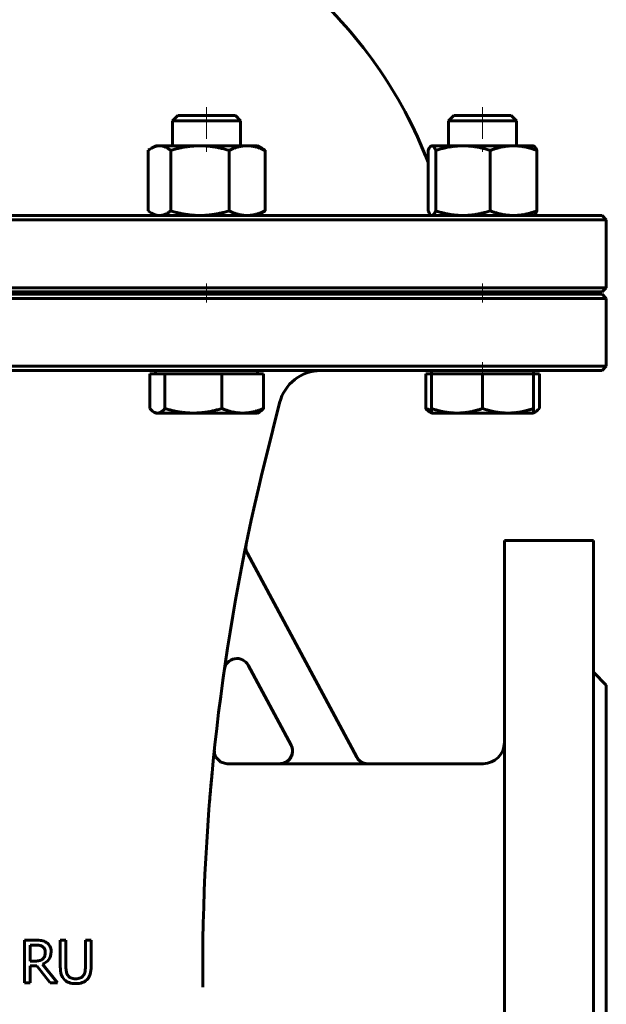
# Model space of a CAD drawing. Header units: millimetres. Extents: x -200 to 200, y -434 to 436.
# Tile 3 of 4: x 2 to 140, y -263 to -31. Entities that reach past the tile are written whole.
import ezdxf

# ---------------------------------------------------------------- set-up
doc = ezdxf.new("R2010")
doc.units = ezdxf.units.MM
doc.linetypes.add('K5LT_AXLED', pattern=[12, 7.5, -1.5, 1.5, -1.5])
doc.linetypes.add('K5LT_BASIC', pattern=[0])
doc.layers.add('Системный слой (1)', color=7, linetype='Continuous', true_color=0x6c6c6c)

# ---------------------------------------------------------------- blocks, each defined once
blk = doc.blocks.new('U1')
at = {"layer": 'Системный слой (1)', "color": 143, "linetype": 'K5LT_BASIC', "lineweight": 60, "true_color": 0x33acca}
for p, q in [((-139, -113.75), (0, -113.75)), ((0, -113.75), (139, -113.75))]:
    blk.add_line(p, q, dxfattribs=at)
blk = doc.blocks.new('U5')
at = {"layer": 'Системный слой (1)', "color": 143, "linetype": 'K5LT_BASIC', "lineweight": 60, "true_color": 0x33acca}
for p, q in [((0, -77.25), (-139, -77.25)), ((139, -77.25), (0, -77.25))]:
    blk.add_line(p, q, dxfattribs=at)
blk = doc.blocks.new('U10')
at = {"layer": 'Системный слой (1)', "color": 143, "linetype": 'K5LT_BASIC', "lineweight": 60, "true_color": 0x33acca}
for p, q in [((63.13, -206.25), (50.73, -206.25)), ((111, -206.25), (83.86, -206.25))]:
    blk.add_line(p, q, dxfattribs=at)
blk = doc.blocks.new('U11')
at = {"layer": 'Системный слой (1)', "color": 143, "linetype": 'K5LT_BASIC', "lineweight": 60, "true_color": 0x33acca}
for p, q in [((-139, -95.25), (0, -95.25)), ((0, -95.25), (139, -95.25))]:
    blk.add_line(p, q, dxfattribs=at)
blk = doc.blocks.new('U13')
at = {"layer": 'Системный слой (1)', "color": 143, "linetype": 'K5LT_BASIC', "lineweight": 60, "true_color": 0x33acca}
for start, end in [(106.6014, 113.2947), (66.7053, 73.3986), (130.4969, 159.0486), (20.9328, 49.5031)]:
    blk.add_arc((0, -102.3), 105, start, end, dxfattribs=at)
blk = doc.blocks.new('U16')
at = {"layer": 'Системный слой (1)', "color": 143, "linetype": 'K5LT_BASIC', "lineweight": 60, "true_color": 0x33acca}
for p, q in [((0, -95.75), (-139, -95.75)), ((139, -95.75), (0, -95.75))]:
    blk.add_line(p, q, dxfattribs=at)
blk = doc.blocks.new('U17')
at = {"layer": 'Системный слой (1)', "color": 143, "linetype": 'K5LT_BASIC', "lineweight": 60, "true_color": 0x33acca}
for p, q in [((47.74, -203.09), (47.73, -203.15)), ((47.73, -203.15), (47.73, -203.26)), ((47.73, -203.26), (47.74, -203.47)), ((47.74, -203.01), (47.74, -203.01)), ((47.74, -203.01), (47.74, -203.01)), ((47.74, -203.01), (47.74, -203.01)), ((47.74, -203.01), (47.74, -203.01)), ((47.74, -203.01), (47.74, -203.01)), ((47.74, -203.01), (47.74, -203.01)), ((47.74, -203.01), (47.74, -203.02)), ((47.74, -203.02), (47.74, -203.02)), ((47.74, -203.02), (47.74, -203.03)), ((47.74, -203.03), (47.74, -203.03)), ((47.74, -203.03), (47.74, -203.03)), ((47.74, -203.03), (47.74, -203.03)), ((47.74, -203.03), (47.74, -203.03)), ((47.74, -203.03), (47.74, -203.03)), ((47.74, -203.03), (47.74, -203.03)), ((47.74, -203.03), (47.74, -203.04)), ((47.74, -203.04), (47.74, -203.04)), ((47.74, -203.04), (47.74, -203.04)), ((47.74, -203.04), (47.74, -203.04)), ((47.74, -203.04), (47.74, -203.04)), ((47.74, -203.04), (47.74, -203.04)), ((47.74, -203.04), (47.74, -203.04)), ((47.74, -203.04), (47.74, -203.05)), ((47.74, -203.05), (47.74, -203.05)), ((47.74, -203.05), (47.74, -203.05)), ((47.74, -203.05), (47.74, -203.06)), ((47.74, -203.06), (47.74, -203.07)), ((47.74, -203.07), (47.74, -203.09)), ((47.74, -203.47), (47.81, -203.9)), ((47.81, -203.9), (48.11, -204.7)), ((48.11, -204.7), (49.26, -205.87)), ((49.26, -205.87), (50.73, -206.25))]:
    blk.add_line(p, q, dxfattribs=at)
blk = doc.blocks.new('U22')
at = {"layer": 'Системный слой (1)', "color": 143, "linetype": 'K5LT_BASIC', "lineweight": 60, "true_color": 0x33acca}
for p, q in [((32.19, -76.18), (32.44, -76.37)), ((32.44, -76.37), (32.69, -76.53)), ((32.69, -76.53), (32.94, -76.68)), ((32.94, -76.68), (33.59, -77)), ((33.59, -77), (34.21, -77.19)), ((34.21, -77.19), (34.83, -77.25))]:
    blk.add_line(p, q, dxfattribs=at)
blk = doc.blocks.new('U23')
at = {"layer": 'Системный слой (1)', "color": 143, "linetype": 'K5LT_BASIC', "lineweight": 60, "true_color": 0x33acca}
for p, q in [((97.48, -122.68), (97.96, -122.86)), ((97.96, -122.86), (98.42, -123.03)), ((98.42, -123.03), (98.87, -123.18))]:
    blk.add_line(p, q, dxfattribs=at)
blk = doc.blocks.new('U26')
at = {"layer": 'Системный слой (1)', "color": 143, "linetype": 'K5LT_BASIC', "lineweight": 60, "true_color": 0x33acca}
for p, q in [((99.55, -76.78), (99.86, -76.18)), ((98.97, -77.25), (99.25, -77.13)), ((99.25, -77.13), (99.55, -76.78))]:
    blk.add_line(p, q, dxfattribs=at)
blk = doc.blocks.new('U27')
at = {"layer": 'Системный слой (1)', "color": 143, "linetype": 'K5LT_BASIC', "lineweight": 60, "true_color": 0x33acca}
for p, q in [((41.13, -53.75), (39.15, -53.75)), ((52.7, -53.75), (41.13, -53.75))]:
    blk.add_line(p, q, dxfattribs=at)
blk = doc.blocks.new('U31')
at = {"layer": 'Системный слой (1)', "color": 143, "linetype": 'K5LT_BASIC', "lineweight": 60, "true_color": 0x33acca}
for p, q in [((32.44, -61.73), (32.19, -61.92)), ((32.69, -61.57), (32.44, -61.73)), ((32.94, -61.42), (32.69, -61.57)), ((33.59, -61.1), (32.94, -61.42)), ((34.21, -60.91), (33.59, -61.1)), ((34.83, -60.85), (34.21, -60.91))]:
    blk.add_line(p, q, dxfattribs=at)
blk = doc.blocks.new('U32')
at = {"layer": 'Системный слой (1)', "color": 143, "linetype": 'K5LT_BASIC', "lineweight": 60, "true_color": 0x33acca}
for p, q in [((98.07, -76.18), (98.31, -76.66)), ((98.31, -76.66), (98.54, -77)), ((98.54, -77), (98.76, -77.19)), ((98.76, -77.19), (98.83, -77.22)), ((98.83, -77.22), (98.9, -77.24)), ((98.9, -77.24), (98.97, -77.25))]:
    blk.add_line(p, q, dxfattribs=at)
blk = doc.blocks.new('U33')
at = {"layer": 'Системный слой (1)', "color": 143, "linetype": 'K5LT_BASIC', "lineweight": 60, "true_color": 0x33acca}
for p, q in [((110.87, -53.75), (104.09, -53.75)), ((117.64, -53.75), (110.87, -53.75))]:
    blk.add_line(p, q, dxfattribs=at)
blk = doc.blocks.new('U36')
at = {"layer": 'Системный слой (1)', "color": 143, "linetype": 'K5LT_BASIC', "lineweight": 60, "true_color": 0x33acca}
for p, q in [((123.43, -76.66), (123.67, -76.18)), ((122.97, -77.19), (123.19, -76.99)), ((122.97, -77.19), (122.97, -77.19)), ((123.19, -76.99), (123.43, -76.66))]:
    blk.add_line(p, q, dxfattribs=at)
blk = doc.blocks.new('U37')
at = {"layer": 'Системный слой (1)', "color": 143, "linetype": 'K5LT_BASIC', "lineweight": 60, "true_color": 0x33acca}
for p, q in [((98.31, -61.44), (98.07, -61.92)), ((98.54, -61.1), (98.31, -61.44)), ((98.76, -60.91), (98.54, -61.1)), ((98.83, -60.88), (98.76, -60.91)), ((98.9, -60.86), (98.83, -60.88)), ((98.97, -60.85), (98.9, -60.86))]:
    blk.add_line(p, q, dxfattribs=at)
blk = doc.blocks.new('U38')
at = {"layer": 'Системный слой (1)', "color": 143, "linetype": 'K5LT_BASIC', "lineweight": 60, "true_color": 0x33acca}
for p, q in [((32.54, -122.68), (32.87, -123.02)), ((32.87, -123.02), (33.19, -123.3)), ((33.19, -123.3), (33.5, -123.51)), ((33.5, -123.51), (33.78, -123.64)), ((33.78, -123.64), (34.05, -123.72)), ((34.05, -123.72), (34.33, -123.75))]:
    blk.add_line(p, q, dxfattribs=at)
blk = doc.blocks.new('U39')
at = {"layer": 'Системный слой (1)', "color": 143, "linetype": 'K5LT_BASIC', "lineweight": 60, "true_color": 0x33acca}
for p, q in [((123.19, -61.11), (122.97, -60.91)), ((122.97, -60.91), (122.97, -60.91)), ((123.43, -61.44), (123.19, -61.11)), ((123.67, -61.92), (123.43, -61.44))]:
    blk.add_line(p, q, dxfattribs=at)
blk = doc.blocks.new('U40')
at = {"layer": 'Системный слой (1)', "color": 143, "linetype": 'K5LT_BASIC', "lineweight": 60, "true_color": 0x33acca}
for p, q in [((123.92, -123.02), (124.25, -122.68)), ((122.87, -123.69), (123.01, -123.64)), ((123.01, -123.64), (123.15, -123.58)), ((123.15, -123.58), (123.29, -123.51)), ((123.29, -123.51), (123.6, -123.3)), ((123.6, -123.3), (123.92, -123.02))]:
    blk.add_line(p, q, dxfattribs=at)
blk = doc.blocks.new('U43')
at = {"layer": 'Системный слой (1)', "color": 143, "linetype": 'K5LT_BASIC', "lineweight": 60, "true_color": 0x33acca}
for p, q in [((140, -187.75), (140, -293.75)), ((140, -293.75), (140, -399.75))]:
    blk.add_line(p, q, dxfattribs=at)
blk = doc.blocks.new('U44')
at = {"layer": 'Системный слой (1)', "color": 143, "linetype": 'K5LT_BASIC', "lineweight": 60, "true_color": 0x33acca}
blk.add_line((137, -153.75), (137, -293.75), dxfattribs=at)
blk = doc.blocks.new('U45')
at = {"layer": 'Системный слой (1)', "color": 143, "linetype": 'K5LT_BASIC', "lineweight": 60, "true_color": 0x33acca}
blk.add_line((116, -153.75), (116, -293.75), dxfattribs=at)

msp = doc.modelspace()

# ---------------------------------------------------------------- linework, layer by layer
at = {"layer": 'Системный слой (1)', "color": 30, "linetype": 'K5LT_AXLED', "lineweight": 18, "true_color": 0xff8000}
for p, q in [((45.92, -51.75), (45.92, -62.85)), ((110.87, -51.75), (110.87, -62.85)), ((45.92, -93.25), (45.92, -97.75)), ((110.87, -93.25), (110.87, -97.75)), ((110.87, -111.75), (110.87, -116.55))]:
    msp.add_line(p, q, dxfattribs=at)
at = {"layer": 'Системный слой (1)', "color": 143, "linetype": 'K5LT_BASIC', "lineweight": 60, "true_color": 0x33acca}
for p, q in [((39.15, -53.75), (37.92, -54.98)), ((37.92, -60.85), (37.92, -54.98)), ((37.92, -54.98), (40.27, -54.98)), ((40.27, -54.98), (53.92, -54.98)), ((52.7, -53.75), (53.92, -54.98)), ((53.92, -60.85), (53.92, -54.98)), ((104.09, -53.75), (102.87, -54.98)), ((102.87, -54.98), (110.87, -54.98)), ((102.87, -60.85), (102.87, -54.98)), ((110.87, -54.98), (118.87, -54.98)), ((117.64, -53.75), (118.87, -54.98)), ((118.87, -60.85), (118.87, -54.98)), ((32.19, -61.92), (32.19, -76.18)), ((33.92, -60.85), (32.94, -61.42)), ((33.92, -60.85), (34.83, -60.85)), ((34.83, -60.85), (44.34, -60.85)), ((37.47, -61.92), (37.47, -76.18)), ((44.34, -60.85), (55.43, -60.85)), ((51.21, -61.92), (51.21, -76.18)), ((55.43, -60.85), (57.92, -60.85)), ((57.92, -60.85), (58.9, -61.42)), ((59.66, -61.92), (59.66, -76.18)), ((98.06, -61.92), (98.06, -64.75)), ((98.07, -61.92), (98.06, -61.92)), ((98.07, -61.92), (98.07, -76.18)), ((98.87, -60.85), (98.76, -60.91)), ((98.76, -60.91), (98.76, -60.91)), ((98.87, -60.85), (98.97, -60.85)), ((98.97, -60.85), (106.26, -60.85)), ((99.86, -61.92), (99.86, -76.18)), ((106.26, -60.85), (118.16, -60.85)), ((112.66, -61.92), (112.66, -76.18)), ((118.16, -60.85), (122.87, -60.85)), ((122.87, -60.85), (122.97, -60.91)), ((122.97, -60.91), (122.97, -60.91)), ((123.66, -61.92), (123.66, -76.18)), ((123.67, -61.92), (123.67, -76.18)), ((0, -78.25), (140, -78.25)), ((33.92, -77.25), (32.94, -76.68)), ((57.92, -77.25), (58.9, -76.68)), ((98.87, -77.25), (98.76, -77.19)), ((122.87, -77.25), (122.97, -77.19)), ((122.97, -77.19), (122.97, -77.19)), ((139, -77.25), (140, -78.25)), ((140, -94.25), (140, -78.25)), ((140, -94.25), (0, -94.25)), ((139, -95.25), (140, -94.25)), ((0, -96.75), (140, -96.75)), ((37.92, -95.75), (37.92, -95.25)), ((53.92, -95.75), (53.92, -95.25)), ((100, -95.75), (100, -95.25)), ((102.87, -95.75), (102.87, -95.25)), ((118.87, -95.75), (118.87, -95.25)), ((139, -95.75), (140, -96.75)), ((140, -112.75), (140, -96.75)), ((140, -112.75), (0, -112.75)), ((139, -113.75), (140, -112.75)), ((32.54, -114.55), (32.54, -122.68)), ((32.54, -114.55), (34.33, -114.55)), ((33.92, -114.55), (33.92, -113.75)), ((34.33, -114.55), (36.12, -114.55)), ((36.12, -114.55), (36.12, -122.68)), ((36.12, -114.55), (42.82, -114.55)), ((42.82, -114.55), (49.51, -114.55)), ((49.51, -114.55), (54.41, -114.55)), ((49.51, -114.55), (49.51, -122.68)), ((54.41, -114.55), (59.31, -114.55)), ((57.92, -114.55), (57.92, -113.75)), ((59.31, -114.55), (59.31, -122.68)), ((97.48, -114.55), (98.87, -114.55)), ((97.48, -114.55), (97.48, -122.68)), ((98.87, -114.55), (98.87, -113.75)), ((98.87, -114.55), (104.87, -114.55)), ((98.87, -114.55), (98.87, -122.68)), ((104.87, -114.55), (110.87, -114.55)), ((110.87, -114.55), (110.87, -122.68)), ((110.87, -114.55), (116.87, -114.55)), ((116.87, -114.55), (122.87, -114.55)), ((122.87, -114.55), (122.87, -113.75)), ((122.87, -114.55), (122.87, -122.68)), ((122.87, -114.55), (124.25, -114.55)), ((124.25, -114.55), (124.25, -122.68)), ((59.93, -134.04), (63.11, -121.32)), ((98.87, -123.75), (98.87, -122.68)), ((122.87, -122.68), (122.87, -123.75)), ((33.92, -123.75), (33.5, -123.51)), ((34.33, -123.75), (33.92, -123.75)), ((42.82, -123.75), (34.33, -123.75)), ((54.41, -123.75), (42.82, -123.75)), ((57.92, -123.75), (54.41, -123.75)), ((57.92, -123.75), (58.35, -123.51)), ((98.87, -123.75), (98.44, -123.51)), ((104.87, -123.75), (98.87, -123.75)), ((116.87, -123.75), (104.87, -123.75)), ((122.87, -123.75), (116.87, -123.75)), ((122.87, -123.75), (123.29, -123.51)), ((137, -153.75), (116, -153.75)), ((81.24, -204.7), (55.51, -156.78)), ((55.71, -183.09), (65.79, -201.87)), ((140, -187.75), (137, -184.75)), ((47.62, -204.23), (47.7, -203.43)), ((47.72, -203.25), (47.72, -203.25)), ((83.88, -206.29), (63.15, -206.29)), ((5.64, -247.79), (3.07, -247.79)), ((3.07, -247.79), (3.07, -257.79)), ((11.48, -247.79), (11.48, -254.03)), ((12.81, -247.79), (11.48, -247.79)), ((12.81, -254.03), (12.81, -247.79)), ((17.39, -247.79), (17.39, -254.06)), ((18.72, -247.79), (17.39, -247.79)), ((18.72, -254.03), (18.72, -247.79)), ((4.4, -252.7), (4.4, -248.94)), ((4.4, -248.94), (5.72, -248.94)), ((5.56, -252.7), (4.4, -252.7)), ((4.4, -253.81), (5.92, -253.81)), ((4.4, -257.79), (4.4, -253.81)), ((5.92, -253.81), (9.08, -257.79)), ((10.81, -257.79), (7.25, -253.44)), ((45, -258.85), (45, -255.3)), ((3.07, -257.79), (4.4, -257.79)), ((9.08, -257.79), (10.81, -257.79))]:
    msp.add_line(p, q, dxfattribs=at)
for centre, radius, start, end in [((72.81, -123.75), 10, 90, 165.9638), ((545, -255.3), 500, 165.9638, 180), ((58.15, -155.36), 3, 168.3994, 208.2307), ((53.07, -184.51), 3, 28.2307, 171.811), ((111, -201.25), 5, 270, 0), ((545, -255.3), 500, 174.0247, 174.0864)]:
    msp.add_arc(centre, radius, start, end, dxfattribs=at)
for points, weights in [([(37.47, -61.92), (36.06, -60.85), (34.83, -60.85)], [1, 1.0379548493, 1]), ([(44.34, -60.85), (41.15, -60.85), (37.47, -61.92)], [1, 1.0379548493, 1]), ([(51.21, -61.92), (47.53, -60.85), (44.34, -60.85)], [1, 1.0379548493, 1]), ([(55.43, -60.85), (53.47, -60.85), (51.21, -61.92)], [1, 1.0379548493, 1]), ([(59.66, -61.92), (57.39, -60.85), (55.43, -60.85)], [1, 1.0379548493, 1]), ([(58.9, -61.42), (59.27, -61.63), (59.66, -61.92)], [1.01485986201, 1.01013769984, 1]), ([(98.06, -61.92), (98.43, -61.1), (98.76, -60.91)], [1, 1.0288493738, 1.01384209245]), ([(99.86, -61.92), (99.38, -60.85), (98.97, -60.85)], [1, 1.0379548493, 1]), ([(106.26, -60.85), (103.29, -60.85), (99.86, -61.92)], [1, 1.0379548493, 1]), ([(112.66, -61.92), (109.23, -60.85), (106.26, -60.85)], [1, 1.0379548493, 1]), ([(118.16, -60.85), (115.61, -60.85), (112.66, -61.92)], [1, 1.0379548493, 1]), ([(123.66, -61.92), (120.71, -60.85), (118.16, -60.85)], [1, 1.0379548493, 1]), ([(122.97, -60.91), (123.29, -61.1), (123.66, -61.92)], [1.01367419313, 1.02900945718, 1]), ([(34.83, -77.25), (36.06, -77.25), (37.47, -76.18)], [1, 1.0379548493, 1]), ([(37.47, -76.18), (41.15, -77.25), (44.34, -77.25)], [1, 1.0379548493, 1]), ([(44.34, -77.25), (47.53, -77.25), (51.21, -76.18)], [1, 1.0379548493, 1]), ([(51.21, -76.18), (53.47, -77.25), (55.43, -77.25)], [1, 1.0379548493, 1]), ([(55.43, -77.25), (57.39, -77.25), (59.66, -76.18)], [1, 1.0379548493, 1]), ([(59.66, -76.18), (59.27, -76.47), (58.9, -76.68)], [1, 1.01013772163, 1.01485988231]), ([(99.86, -76.18), (103.29, -77.25), (106.26, -77.25)], [1, 1.0379548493, 1]), ([(106.26, -77.25), (109.23, -77.25), (112.66, -76.18)], [1, 1.0379548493, 1]), ([(112.66, -76.18), (115.61, -77.25), (118.16, -77.25)], [1, 1.0379548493, 1]), ([(118.16, -77.25), (120.71, -77.25), (123.66, -76.18)], [1, 1.0379548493, 1]), ([(123.66, -76.18), (123.29, -77), (122.97, -77.19)], [1, 1.02900932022, 1.01367433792]), ([(34.33, -123.75), (35.16, -123.75), (36.12, -122.68)], [1, 1.0379548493, 1]), ([(36.12, -122.68), (39.71, -123.75), (42.82, -123.75)], [1, 1.0379548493, 1]), ([(42.82, -123.75), (45.92, -123.75), (49.51, -122.68)], [1, 1.0379548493, 1]), ([(49.51, -122.68), (52.13, -123.75), (54.41, -123.75)], [1, 1.0379548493, 1]), ([(54.41, -123.75), (56.68, -123.75), (59.31, -122.68)], [1, 1.0379548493, 1]), ([(59.31, -122.68), (58.8, -123.24), (58.35, -123.51)], [1, 1.01965937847, 1.01895291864]), ([(98.44, -123.51), (97.99, -123.24), (97.48, -122.68)], [1.01895291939, 1.01965936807, 1]), ([(98.87, -122.68), (102.08, -123.75), (104.87, -123.75)], [1, 1.0379548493, 1]), ([(104.87, -123.75), (107.65, -123.75), (110.87, -122.68)], [1, 1.0379548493, 1]), ([(110.87, -122.68), (114.08, -123.75), (116.87, -123.75)], [1, 1.0379548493, 1]), ([(116.87, -123.75), (119.65, -123.75), (122.87, -122.68)], [1, 1.0379548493, 1])]:
    msp.add_rational_spline(points, weights, degree=2, dxfattribs=at)
for points, knots in [([(65.77, -201.83), (65.78, -201.86), (65.8, -201.88), (65.82, -201.92), (65.83, -201.94), (65.85, -202), (65.87, -202.04), (65.92, -202.16), (65.95, -202.24), (66.02, -202.44), (66.05, -202.57), (66.1, -202.84), (66.11, -202.98), (66.12, -203.25), (66.12, -203.39), (66.1, -203.67), (66.08, -203.8), (66.01, -204.07), (65.97, -204.2), (65.88, -204.44), (65.83, -204.55), (65.71, -204.77), (65.65, -204.88), (65.49, -205.1), (65.41, -205.2), (65.23, -205.39), (65.13, -205.49), (64.92, -205.65), (64.82, -205.73), (64.6, -205.87), (64.48, -205.93), (64.24, -206.04), (64.12, -206.08), (63.87, -206.16), (63.74, -206.19), (63.45, -206.24), (63.29, -206.25), (63.13, -206.25)], [0, 0, 0, 0, 0.202521, 0.202521, 0.337535, 0.337535, 0.67507, 0.67507, 1.282634, 1.282634, 2.25325, 2.25325, 3.252061, 3.252061, 4.263358, 4.263358, 5.267184, 5.267184, 6.244719, 6.244719, 7.137722, 7.137722, 8.077885, 8.077885, 9.043861, 9.043861, 10.017967, 10.017967, 10.972988, 10.972988, 11.912732, 11.912732, 12.87275, 12.87275, 13.838201, 13.838201, 15, 15, 15, 15]), ([(63.15, -206.29), (63.25, -206.29), (63.35, -206.28), (63.55, -206.26), (63.65, -206.24), (63.85, -206.2), (63.94, -206.18), (64.12, -206.12), (64.2, -206.09), (64.38, -206.02), (64.47, -205.98), (64.65, -205.88), (64.73, -205.83), (64.9, -205.72), (64.98, -205.66), (65.12, -205.54), (65.19, -205.48), (65.32, -205.35), (65.39, -205.27), (65.52, -205.12), (65.58, -205.04), (65.69, -204.87), (65.75, -204.78), (65.83, -204.62), (65.87, -204.54), (65.91, -204.45), (65.91, -204.44), (65.96, -204.34), (65.99, -204.24), (66.05, -204.05), (66.07, -203.95), (66.11, -203.76), (66.12, -203.65), (66.14, -203.48), (66.14, -203.4), (66.14, -203.22), (66.14, -203.12), (66.12, -202.92), (66.11, -202.82), (66.08, -202.67), (66.07, -202.62), (66.03, -202.47), (66.01, -202.38), (65.94, -202.19), (65.9, -202.1), (65.84, -201.96), (65.81, -201.91), (65.79, -201.87)], [0, 0, 0, 0, 0.0301115, 0.0301115, 0.0605675, 0.0605675, 0.0910309, 0.0910309, 0.1171672, 0.1171672, 0.1476945, 0.1476945, 0.1774223, 0.1774223, 0.2079573, 0.2079573, 0.2343023, 0.2343023, 0.2647824, 0.2647824, 0.2953165, 0.2953165, 0.3252522, 0.3252522, 0.3514581, 0.3514581, 0.3548369, 0.3548369, 0.3847861, 0.3847861, 0.4152251, 0.4152251, 0.445918, 0.445918, 0.4686737, 0.4686737, 0.4992951, 0.4992951, 0.5297606, 0.5297606, 0.5447288, 0.5447288, 0.575241, 0.575241, 0.6051054, 0.6051054, 0.620788, 0.620788, 0.620788, 0.620788]), ([(83.86, -206.25), (83.25, -206.25), (82.17, -205.91), (81.44, -205.08), (81.22, -204.67)], [0, 0, 0, 0, 0.571428, 1, 1, 1, 1]), ([(81.24, -204.7), (81.29, -204.79), (81.34, -204.88), (81.45, -205.05), (81.51, -205.13), (81.64, -205.28), (81.71, -205.36), (81.84, -205.49), (81.91, -205.55), (82.03, -205.65), (82.09, -205.69), (82.23, -205.79), (82.32, -205.85), (82.49, -205.94), (82.58, -205.99), (82.74, -206.06), (82.8, -206.08), (82.97, -206.14), (83.06, -206.17), (83.26, -206.22), (83.36, -206.24), (83.56, -206.27), (83.66, -206.28), (83.8, -206.28), (83.84, -206.29), (83.88, -206.29)], [0, 0, 0, 0, 0.0302274, 0.0302274, 0.0607212, 0.0607212, 0.0909946, 0.0909946, 0.1173064, 0.1173064, 0.1390982, 0.1390982, 0.169382, 0.169382, 0.1999195, 0.1999195, 0.2209012, 0.2209012, 0.2514233, 0.2514233, 0.2819137, 0.2819137, 0.3118492, 0.3118492, 0.3244807, 0.3244807, 0.3244807, 0.3244807]), ([(46.62, -215.04), (46.66, -214.55), (46.7, -214.06), (46.78, -213.13), (46.82, -212.67), (46.9, -211.79), (46.93, -211.37), (46.97, -210.95), (46.97, -210.95), (46.98, -210.83), (46.99, -210.71), (47.03, -210.32), (47.05, -210.04), (47.08, -209.75), (47.08, -209.73), (47.09, -209.63), (47.1, -209.56), (47.11, -209.46), (47.11, -209.43), (47.11, -209.4), (47.11, -209.39), (47.11, -209.38), (47.11, -209.37), (47.11, -209.37), (47.11, -209.37), (47.11, -209.36), (47.11, -209.36), (47.11, -209.36), (47.11, -209.36), (47.12, -209.36), (47.12, -209.36), (47.12, -209.35), (47.12, -209.35), (47.12, -209.34), (47.12, -209.33), (47.12, -209.32), (47.12, -209.31), (47.12, -209.28), (47.12, -209.25), (47.13, -209.19), (47.13, -209.15), (47.15, -209.02), (47.15, -208.94), (47.17, -208.8), (47.18, -208.67), (47.18, -208.61)], [0, 0, 0, 0, 5.154527, 5.154527, 10.309055, 10.309055, 15.463582, 15.463582, 15.52111, 15.52111, 17.02085, 17.02085, 20.61811, 20.61811, 20.910832, 20.910832, 21.925489, 21.925489, 22.295422, 22.295422, 22.430296, 22.430296, 22.47947, 22.47947, 22.497398, 22.497398, 22.515326, 22.515326, 22.52688, 22.52688, 22.5468, 22.5468, 22.585047, 22.585047, 22.660744, 22.660744, 22.81174, 22.81174, 23.112934, 23.112934, 23.713729, 23.713729, 24.912132, 24.912132, 25.772637, 25.772637, 25.772637, 25.772637]), ([(47.09, -209.58), (47.08, -209.7), (47.06, -209.91), (47.04, -210.15), (47.03, -210.28), (47, -210.58), (46.99, -210.75), (46.96, -211.12), (46.94, -211.3), (46.92, -211.51), (46.92, -211.53), (46.89, -211.83), (46.87, -212.1), (46.84, -212.39)], [0, 0, 0, 0, 1.914764, 1.914764, 3.829529, 3.829529, 6.510202, 6.510202, 9.190875, 9.190875, 9.462363, 9.462363, 13.403365, 13.403365, 13.403365, 13.403365]), ([(8.19, -248.32), (7.84, -248.09), (7.47, -247.95), (6.7, -247.82), (6.22, -247.79), (5.64, -247.79)], [-0.2641886, -0.2641886, -0.2641886, -0.2641886, -0.1320943, -0.1320943, 0, 0, 0, 0]), ([(5.72, -248.94), (6.08, -248.94), (6.39, -248.97), (6.9, -249.07), (7.12, -249.16), (7.31, -249.28)], [-0.1727059, -0.1727059, -0.1727059, -0.1727059, -0.0863529, -0.0863529, 0, 0, 0, 0]), ([(7.31, -249.28), (7.52, -249.43), (7.68, -249.61), (7.89, -250.06), (7.94, -250.32), (7.94, -250.61)], [-0.1339105, -0.1339105, -0.1339105, -0.1339105, -0.0669552, -0.0669552, 0, 0, 0, 0]), ([(9.32, -250.51), (9.32, -249.98), (9.22, -249.54), (8.82, -248.84), (8.54, -248.55), (8.19, -248.32)], [-0.3171963, -0.3171963, -0.3171963, -0.3171963, -0.1585982, -0.1585982, 0, 0, 0, 0]), ([(7.37, -252.18), (7.16, -252.39), (6.9, -252.53), (6.29, -252.67), (5.95, -252.7), (5.56, -252.7)], [-0.1387188, -0.1387188, -0.1387188, -0.1387188, -0.0693594, -0.0693594, 0, 0, 0, 0]), ([(7.25, -253.44), (7.89, -253.2), (8.39, -252.84), (9.14, -251.85), (9.32, -251.24), (9.32, -250.51)], [-0.2428036, -0.2428036, -0.2428036, -0.2428036, -0.1214018, -0.1214018, 0, 0, 0, 0]), ([(7.94, -250.61), (7.94, -250.96), (7.89, -251.26), (7.71, -251.78), (7.57, -252), (7.37, -252.18)], [-0.153701, -0.153701, -0.153701, -0.153701, -0.0768505, -0.0768505, 0, 0, 0, 0]), ([(11.48, -254.03), (11.48, -254.74), (11.55, -255.34), (11.84, -256.32), (12.08, -256.73), (12.44, -257.08)], [-0.2116295, -0.2116295, -0.2116295, -0.2116295, -0.1058148, -0.1058148, 0, 0, 0, 0]), ([(13.24, -256.05), (13.07, -255.8), (12.96, -255.51), (12.84, -254.88), (12.81, -254.5), (12.81, -254.03)], [-0.5635178, -0.5635178, -0.5635178, -0.5635178, -0.2817589, -0.2817589, 0, 0, 0, 0]), ([(17.39, -254.06), (17.39, -254.51), (17.36, -254.89), (17.24, -255.51), (17.12, -255.8), (16.96, -256.05)], [-0.1428385, -0.1428385, -0.1428385, -0.1428385, -0.0714192, -0.0714192, 0, 0, 0, 0]), ([(17.76, -257.08), (17.94, -256.91), (18.09, -256.72), (18.34, -256.29), (18.44, -256.06), (18.67, -255.24), (18.72, -254.63), (18.72, -254.03)], [-0.3289804, -0.3289804, -0.3289804, -0.3289804, -0.2554987, -0.2554987, -0.1803275, -0.1803275, 0, 0, 0, 0]), ([(12.44, -257.08), (12.74, -257.39), (13.12, -257.62), (13.99, -257.93), (14.5, -258), (15.09, -258)], [-0.5294399, -0.5294399, -0.5294399, -0.5294399, -0.26472, -0.26472, 0, 0, 0, 0]), ([(15.09, -256.87), (14.65, -256.87), (14.27, -256.8), (13.66, -256.52), (13.42, -256.32), (13.24, -256.05)], [-0.2663375, -0.2663375, -0.2663375, -0.2663375, -0.1331687, -0.1331687, 0, 0, 0, 0]), ([(16.96, -256.05), (16.78, -256.32), (16.53, -256.52), (15.88, -256.8), (15.51, -256.87), (15.09, -256.87)], [-0.1756812, -0.1756812, -0.1756812, -0.1756812, -0.0878406, -0.0878406, 0, 0, 0, 0]), ([(15.09, -258), (15.71, -258), (16.23, -257.93), (17.07, -257.62), (17.44, -257.39), (17.76, -257.08)], [-0.2182194, -0.2182194, -0.2182194, -0.2182194, -0.1091097, -0.1091097, 0, 0, 0, 0])]:
    msp.add_open_spline(points, degree=3, knots=knots, dxfattribs=at)

# ---------------------------------------------------------------- block references
at = {"layer": 'Системный слой (1)'}
for name in ['U13', 'U27', 'U33', 'U31', 'U37', 'U39', 'U22', 'U32', 'U26', 'U36', 'U5', 'U11', 'U16', 'U1', 'U38', 'U23', 'U40', 'U45', 'U44', 'U43', 'U17', 'U10']:
    msp.add_blockref(name, (0, 0), dxfattribs=at)

doc.saveas('drawing.dxf')
